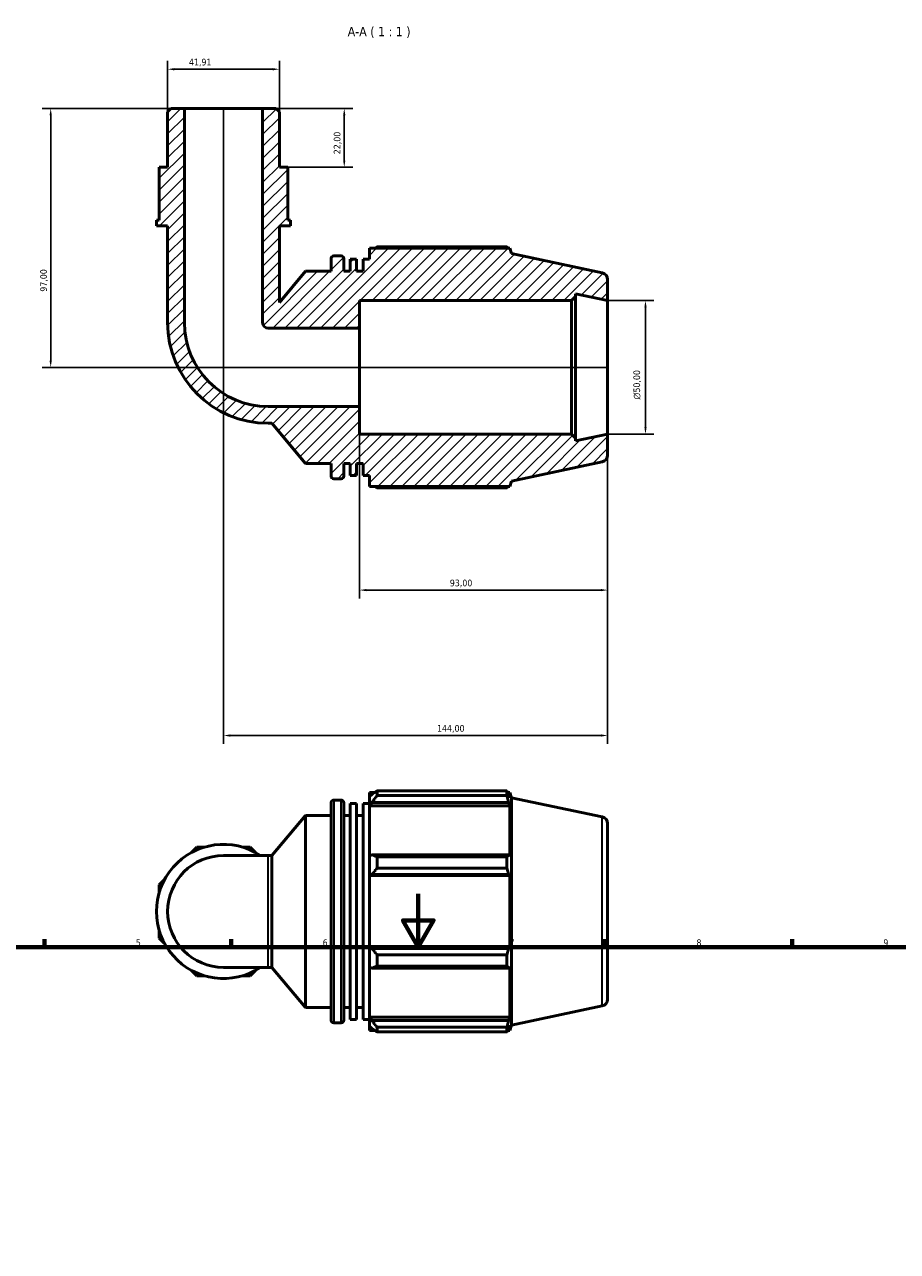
# Model space of a CAD drawing. Header units: millimetres. Extents: x 0 to 931, y 0 to 920.
# Tile 4 of 6: x 273 to 600, y 460 to 920. Entities that reach past the tile are written whole.
import ezdxf

# ---------------------------------------------------------------- set-up
doc = ezdxf.new("R2010")
doc.units = ezdxf.units.MM
for name, color, linetype, lineweight in [('Border (ISO)', 7, 'Continuous', 70), ('Dimension (ISO)', 7, 'Continuous', 25), ('Hatch (ISO)', 7, 'Continuous', 18), ('Symbol (ISO)', 7, 'Continuous', 25), ('Visible (ISO)', 7, 'Continuous', 50), ('Visible Narrow (ISO)', 7, 'Continuous', 35)]:
    doc.layers.add(name, color=color, linetype=linetype, lineweight=lineweight)
doc.styles.add('Label Text (ISO)', font='tahoma.ttf')
doc.styles.add('Note Text (ISO)', font='tahoma.ttf')
doc.dimstyles.new('Default (ISO)', dxfattribs={"dimtxt": 2.5, "dimasz": 2.5, "dimexe": 3.175, "dimexo": 0, "dimgap": 0.762, "dimtad": 1, "dimrnd": 1e-08, "dimzin": 0, "dimtxsty": 'Note Text (ISO)', "dimcen": 0.09, "dimdle": 10, "dimclrd": 256, "dimclre": 256, "dimclrt": 256, "dimazin": 0, "dimtfac": 1.40208, "dimtmove": 0, "dimatfit": 3, "dimfxl": 1, "dimtolj": 1, "dimtzin": 0, "dimlwd": -1, "dimlwe": -1, "dimarcsym": 0})

# ---------------------------------------------------------------- blocks, each defined once
blk = doc.blocks.new('Borders Default Border')
at = {"layer": 'Border (ISO)'}
for p, q in [((280.33, 574), (280.33, 576.9)), ((350.42, 574), (350.42, 576.9)), ((490.58, 574), (490.58, 576.9)), ((560.67, 574), (560.67, 576.9))]:
    blk.add_line(p, q, dxfattribs=at)
at = {"layer": 'Border (ISO)', "flags": 128}
for points in [[(420.5, 594), (420.5, 574), (414.73, 584), (426.27, 584), (420.5, 574)], [(20, 20), (20, 574), (821, 574), (821, 20), (20, 20)]]:
    blk.add_lwpolyline(points, dxfattribs=at)
at = {"layer": 'Border (ISO)', "color": 232, "true_color": 0xca0064, "char_height": 2.5, "attachment_point": 7, "style": 'Note Text (ISO)'}
for s, insert in [('5', (314.64, 574.35)), ('6', (384.66, 574.35)), ('7', (454.77, 574.4)), ('8', (524.81, 574.34)), ('9', (594.88, 574.35))]:
    blk.add_mtext(s, dxfattribs=dict(at, insert=insert))
blk = doc.blocks.new('*D7')
at = {"layer": 'Defpoints', "color": 0, "transparency": 16777216}
for p in [(491.49, 816.3), (491.49, 766.3), (505.69, 766.3)]:
    blk.add_point(p, dxfattribs=at)
at = {"layer": 'Dimension (ISO)', "transparency": 16777216}
for p, q in [((491.49, 816.3), (508.87, 816.3)), ((505.69, 813.8), (505.69, 768.8)), ((491.49, 766.3), (508.87, 766.3))]:
    blk.add_line(p, q, dxfattribs=at)
for points in [[(505.28, 813.8), (506.11, 813.8), (505.69, 816.3)], [(505.28, 768.8), (506.11, 768.8), (505.69, 766.3)]]:
    blk.add_solid(points, dxfattribs=at)
at = {"layer": 'Dimension (ISO)', "color": 232, "true_color": 0xca0064, "transparency": 16777216, "insert": (501.17, 779.24), "char_height": 2.5, "attachment_point": 1, "rotation": 90, "style": 'Note Text (ISO)'}
blk.add_mtext('\\A1;\\fAIGDT|b0|i0;\\H2.5000;\\ln\\fTahoma|b0|i0;\\H2.5000;50,00', dxfattribs=at)
blk = doc.blocks.new('*D8')
at = {"layer": 'Defpoints', "color": 0, "transparency": 16777216}
for p in [(398.49, 776.63), (491.49, 766.3), (398.49, 707.8)]:
    blk.add_point(p, dxfattribs=at)
at = {"layer": 'Dimension (ISO)', "transparency": 16777216}
for p, q in [((398.49, 776.63), (398.49, 704.62)), ((491.49, 766.3), (491.49, 704.62)), ((488.99, 707.8), (400.99, 707.8))]:
    blk.add_line(p, q, dxfattribs=at)
for points in [[(400.99, 708.21), (400.99, 707.38), (398.49, 707.8)], [(488.99, 708.21), (488.99, 707.38), (491.49, 707.8)]]:
    blk.add_solid(points, dxfattribs=at)
at = {"layer": 'Dimension (ISO)', "color": 232, "true_color": 0xca0064, "transparency": 16777216, "insert": (432.34, 711.73), "char_height": 2.5, "attachment_point": 1, "style": 'Note Text (ISO)'}
blk.add_mtext('\\A1;93,00', dxfattribs=at)
blk = doc.blocks.new('*D9')
at = {"layer": 'Defpoints', "color": 0, "transparency": 16777216}
for p in [(362.16, 888.3), (371.59, 866.3), (392.76, 866.3)]:
    blk.add_point(p, dxfattribs=at)
at = {"layer": 'Dimension (ISO)', "transparency": 16777216}
for p, q in [((362.16, 888.3), (395.94, 888.3)), ((392.76, 885.8), (392.76, 868.8)), ((371.59, 866.3), (395.94, 866.3))]:
    blk.add_line(p, q, dxfattribs=at)
for points in [[(392.34, 885.8), (393.18, 885.8), (392.76, 888.3)], [(392.34, 868.8), (393.18, 868.8), (392.76, 866.3)]]:
    blk.add_solid(points, dxfattribs=at)
at = {"layer": 'Dimension (ISO)', "color": 232, "true_color": 0xca0064, "transparency": 16777216, "insert": (388.83, 871.18), "char_height": 2.5, "attachment_point": 1, "rotation": 90, "style": 'Note Text (ISO)'}
blk.add_mtext('\\A1;22,00', dxfattribs=at)
blk = doc.blocks.new('*D10')
at = {"layer": 'Defpoints', "color": 0, "transparency": 16777216}
for p in [(347.49, 888.3), (491.49, 766.3), (491.49, 653.3)]:
    blk.add_point(p, dxfattribs=at)
at = {"layer": 'Dimension (ISO)', "transparency": 16777216}
for p, q in [((347.49, 888.3), (347.49, 650.12)), ((491.49, 766.3), (491.49, 650.12)), ((349.99, 653.3), (488.99, 653.3))]:
    blk.add_line(p, q, dxfattribs=at)
for points in [[(349.99, 653.71), (349.99, 652.88), (347.49, 653.3)], [(488.99, 653.71), (488.99, 652.88), (491.49, 653.3)]]:
    blk.add_solid(points, dxfattribs=at)
at = {"layer": 'Dimension (ISO)', "color": 232, "true_color": 0xca0064, "transparency": 16777216, "insert": (427.53, 657.23), "char_height": 2.5, "attachment_point": 1, "style": 'Note Text (ISO)'}
blk.add_mtext('\\A1;144,00', dxfattribs=at)
blk = doc.blocks.new('*D11')
at = {"layer": 'Defpoints', "color": 0, "transparency": 16777216}
for p in [(332.82, 888.3), (282.7, 791.3), (491.49, 791.3)]:
    blk.add_point(p, dxfattribs=at)
at = {"layer": 'Dimension (ISO)', "transparency": 16777216}
for p, q in [((332.82, 888.3), (279.52, 888.3)), ((282.7, 885.8), (282.7, 793.8)), ((491.49, 791.3), (279.52, 791.3))]:
    blk.add_line(p, q, dxfattribs=at)
for points in [[(282.28, 885.8), (283.11, 885.8), (282.7, 888.3)], [(282.28, 793.8), (283.11, 793.8), (282.7, 791.3)]]:
    blk.add_solid(points, dxfattribs=at)
at = {"layer": 'Dimension (ISO)', "color": 232, "true_color": 0xca0064, "transparency": 16777216, "insert": (278.76, 819.65), "char_height": 2.5, "attachment_point": 1, "rotation": 90, "style": 'Note Text (ISO)'}
blk.add_mtext('\\A1;97,00', dxfattribs=at)
blk = doc.blocks.new('*D12')
at = {"layer": 'Defpoints', "color": 0, "transparency": 16777216}
for p in [(326.53, 903.04), (326.53, 887.04), (368.44, 887.04)]:
    blk.add_point(p, dxfattribs=at)
at = {"layer": 'Dimension (ISO)', "transparency": 16777216}
for p, q in [((326.53, 887.04), (326.53, 906.21)), ((368.44, 887.04), (368.44, 906.21)), ((365.94, 903.04), (329.03, 903.04))]:
    blk.add_line(p, q, dxfattribs=at)
for points in [[(329.03, 903.45), (329.03, 902.62), (326.53, 903.04)], [(365.94, 903.45), (365.94, 902.62), (368.44, 903.04)]]:
    blk.add_solid(points, dxfattribs=at)
at = {"layer": 'Dimension (ISO)', "color": 232, "true_color": 0xca0064, "transparency": 16777216, "insert": (334.53, 906.97), "char_height": 2.5, "attachment_point": 1, "style": 'Note Text (ISO)'}
blk.add_mtext('\\A1;41,91', dxfattribs=at)

msp = doc.modelspace()

# ---------------------------------------------------------------- hatches: boundary and pattern name
at = {"layer": 'Hatch (ISO)'}
h = msp.add_hatch(dxfattribs=at)
h.set_pattern_fill('ANSI31', color=256, scale=25.4, style=0)
h.set_pattern_definition([(45, (0, 0), (-2.245064, 2.245064), [])])
edge = h.paths.add_edge_path()
edge.add_line((368.4434, 887.0383), (367.1861, 888.2956))
edge.add_line((367.1861, 888.2956), (362.1569, 888.2956))
edge.add_line((362.1569, 888.2956), (362.1569, 808.0596))
edge.add_ellipse((364.2524, 808.0596), major_axis=(-2.0955, 0), ratio=1, start_angle=0, end_angle=90)
edge.add_line((364.2524, 805.9641), (398.4884, 805.9641))
edge.add_line((398.4884, 805.9641), (398.4884, 816.2956))
edge.add_line((398.4884, 816.2956), (477.9884, 816.2956))
edge.add_line((477.9884, 816.2956), (479.4884, 817.7956))
edge.add_line((479.4884, 817.7956), (479.4884, 818.8463))
edge.add_line((479.4884, 818.8463), (491.4884, 816.2956))
edge.add_line((491.4884, 816.2956), (491.4884, 824.2711))
edge.add_ellipse((488.9884, 824.2711), major_axis=(2.5, 0), ratio=1, start_angle=0, end_angle=78)
edge.add_line((489.5082, 826.7165), (455.4884, 833.9476))
edge.add_line((455.4884, 833.9476), (454.8425, 835.9356))
edge.add_line((454.8425, 835.9356), (402.2084, 835.9356))
edge.add_line((402.2084, 835.9356), (402.2084, 831.8028))
edge.add_line((402.2084, 831.8028), (399.8084, 831.8028))
edge.add_line((399.8084, 831.8028), (399.8084, 827.2956))
edge.add_line((399.8084, 827.2956), (397.4084, 827.2956))
edge.add_line((397.4084, 827.2956), (397.4084, 831.8028))
edge.add_line((397.4084, 831.8028), (395.0084, 831.8028))
edge.add_line((395.0084, 831.8028), (395.0084, 827.2956))
edge.add_line((395.0084, 827.2956), (392.6084, 827.2956))
edge.add_line((392.6084, 827.2956), (392.6084, 832.0556))
edge.add_ellipse((391.6084, 832.0556), major_axis=(1, 0), ratio=1, start_angle=0, end_angle=90)
edge.add_line((391.6084, 833.0556), (388.8084, 833.0556))
edge.add_ellipse((388.8084, 832.0556), major_axis=(0, 1), ratio=1, start_angle=0, end_angle=90)
edge.add_line((387.8084, 832.0556), (387.8084, 827.2956))
edge.add_line((387.8084, 827.2956), (378.2084, 827.2956))
edge.add_line((378.2084, 827.2956), (368.4434, 815.6581))
edge.add_line((368.4434, 815.6581), (368.4434, 844.2956))
edge.add_line((368.4434, 844.2956), (372.6344, 844.2956))
edge.add_line((372.6344, 844.2956), (372.6344, 846.4956))
edge.add_line((372.6344, 846.4956), (371.5867, 846.4956))
edge.add_line((371.5867, 846.4956), (371.5867, 859.6956))
edge.add_line((371.5867, 859.6956), (371.5867, 866.2956))
edge.add_line((371.5867, 866.2956), (368.4434, 866.2956))
edge.add_line((368.4434, 866.2956), (368.4434, 887.0383))
edge = h.paths.add_edge_path()
edge.add_line((327.7907, 888.2956), (326.5334, 887.0383))
edge.add_line((326.5334, 887.0383), (326.5334, 866.2956))
edge.add_line((326.5334, 866.2956), (323.3902, 866.2956))
edge.add_line((323.3902, 866.2956), (323.3902, 859.6956))
edge.add_line((323.3902, 859.6956), (323.3902, 846.4956))
edge.add_line((323.3902, 846.4956), (322.3424, 846.4956))
edge.add_line((322.3424, 846.4956), (322.3424, 844.2956))
edge.add_line((322.3424, 844.2956), (326.5334, 844.2956))
edge.add_line((326.5334, 844.2956), (326.5334, 808.0596))
edge.add_ellipse((364.2524, 808.0596), major_axis=(-37.719, 0), ratio=1, start_angle=0, end_angle=90)
edge.add_line((364.2524, 770.3406), (365.5842, 770.3406))
edge.add_line((365.5842, 770.3406), (378.2084, 755.2956))
edge.add_line((378.2084, 755.2956), (387.8084, 755.2956))
edge.add_line((387.8084, 755.2956), (387.8084, 750.5356))
edge.add_ellipse((388.8084, 750.5356), major_axis=(-1, 0), ratio=1, start_angle=0, end_angle=90)
edge.add_line((388.8084, 749.5356), (391.6084, 749.5356))
edge.add_ellipse((391.6084, 750.5356), major_axis=(0, -1), ratio=1, start_angle=0, end_angle=90)
edge.add_line((392.6084, 750.5356), (392.6084, 755.2956))
edge.add_line((392.6084, 755.2956), (395.0084, 755.2956))
edge.add_line((395.0084, 755.2956), (395.0084, 750.7884))
edge.add_line((395.0084, 750.7884), (397.4084, 750.7884))
edge.add_line((397.4084, 750.7884), (397.4084, 755.2956))
edge.add_line((397.4084, 755.2956), (399.8084, 755.2956))
edge.add_line((399.8084, 755.2956), (399.8084, 750.7884))
edge.add_line((399.8084, 750.7884), (402.2084, 750.7884))
edge.add_line((402.2084, 750.7884), (402.2084, 746.6556))
edge.add_line((402.2084, 746.6556), (454.8425, 746.6556))
edge.add_line((454.8425, 746.6556), (455.4884, 748.6436))
edge.add_line((455.4884, 748.6436), (489.5082, 755.8747))
edge.add_ellipse((488.9884, 758.3201), major_axis=(0.5198, -2.4454), ratio=1, start_angle=0, end_angle=78)
edge.add_line((491.4884, 758.3201), (491.4884, 766.2956))
edge.add_line((491.4884, 766.2956), (479.4884, 763.7449))
edge.add_line((479.4884, 763.7449), (479.4884, 764.7956))
edge.add_line((479.4884, 764.7956), (477.9884, 766.2956))
edge.add_line((477.9884, 766.2956), (398.4884, 766.2956))
edge.add_line((398.4884, 766.2956), (398.4884, 776.6271))
edge.add_line((398.4884, 776.6271), (364.2524, 776.6271))
edge.add_ellipse((364.2524, 808.0596), major_axis=(0, -31.4325), ratio=1, start_angle=270, end_angle=360, ccw=False)
edge.add_line((332.8199, 808.0596), (332.8199, 888.2956))
edge.add_line((332.8199, 888.2956), (327.7907, 888.2956))

# ---------------------------------------------------------------- linework, layer by layer
at = {"layer": 'Visible (ISO)'}
for p, q in [((327.7907, 888.2956), (326.5334, 887.0383)), ((332.8199, 888.2956), (327.7907, 888.2956)), ((332.8199, 808.0596), (332.8199, 888.2956)), ((362.1569, 888.2956), (332.8199, 888.2956)), ((367.1861, 888.2956), (362.1569, 888.2956)), ((362.1569, 888.2956), (362.1569, 808.0596)), ((368.4434, 887.0383), (367.1861, 888.2956)), ((326.5334, 887.0383), (326.5334, 866.2956)), ((368.4434, 866.2956), (368.4434, 887.0383)), ((326.5334, 866.2956), (323.3902, 866.2956)), ((323.3902, 866.2956), (323.3902, 859.6956)), ((371.5867, 866.2956), (368.4434, 866.2956)), ((371.5867, 859.6956), (371.5867, 866.2956)), ((323.3902, 859.6956), (323.3902, 846.4956)), ((371.5867, 846.4956), (371.5867, 859.6956)), ((323.3902, 846.4956), (322.3424, 846.4956)), ((322.3424, 846.4956), (322.3424, 844.2956)), ((372.6344, 846.4956), (371.5867, 846.4956)), ((372.6344, 844.2956), (372.6344, 846.4956)), ((322.3424, 844.2956), (326.5334, 844.2956)), ((326.5334, 844.2956), (326.5334, 808.0596)), ((368.4434, 815.6581), (368.4434, 844.2956)), ((368.4434, 844.2956), (372.6344, 844.2956)), ((391.6084, 833.0556), (388.8084, 833.0556)), ((454.8425, 835.9356), (402.2084, 835.9356)), ((402.2084, 835.9356), (402.2084, 831.8028)), ((453.7508, 836.4601), (405.0884, 836.4601)), ((455.4884, 833.9476), (454.8425, 835.9356)), ((489.5082, 826.7165), (455.4884, 833.9476)), ((387.8084, 832.0556), (387.8084, 827.2956)), ((392.6084, 827.2956), (392.6084, 832.0556)), ((397.4084, 831.8028), (395.0084, 831.8028)), ((395.0084, 831.8028), (395.0084, 827.2956)), ((397.4084, 827.2956), (397.4084, 831.8028)), ((402.2084, 831.8028), (399.8084, 831.8028)), ((399.8084, 831.8028), (399.8084, 827.2956)), ((378.2084, 827.2956), (368.4434, 815.6581)), ((387.8084, 827.2956), (378.2084, 827.2956)), ((395.0084, 827.2956), (392.6084, 827.2956)), ((399.8084, 827.2956), (397.4084, 827.2956)), ((491.4884, 816.2956), (491.4884, 824.2711)), ((479.4884, 817.7956), (479.4884, 818.8463)), ((479.4884, 818.8463), (491.4884, 816.2956)), ((398.4884, 805.9641), (398.4884, 816.2956)), ((398.4884, 816.2956), (477.9884, 816.2956)), ((477.9884, 816.2956), (479.4884, 817.7956)), ((477.9884, 816.2956), (477.9884, 766.2956)), ((479.4884, 764.7956), (479.4884, 817.7956)), ((491.4884, 766.2956), (491.4884, 816.2956)), ((364.2524, 805.9641), (398.4884, 805.9641)), ((398.4884, 776.6271), (398.4884, 805.9641)), ((398.4884, 776.6271), (364.2524, 776.6271)), ((398.4884, 766.2956), (398.4884, 776.6271)), ((364.2524, 770.3406), (365.5842, 770.3406)), ((365.5842, 770.3406), (378.2084, 755.2956)), ((477.9884, 766.2956), (398.4884, 766.2956)), ((479.4884, 764.7956), (477.9884, 766.2956)), ((491.4884, 766.2956), (479.4884, 763.7449)), ((479.4884, 763.7449), (479.4884, 764.7956)), ((491.4884, 758.3201), (491.4884, 766.2956)), ((378.2084, 755.2956), (387.8084, 755.2956)), ((387.8084, 755.2956), (387.8084, 750.5356)), ((392.6084, 750.5356), (392.6084, 755.2956)), ((392.6084, 755.2956), (395.0084, 755.2956)), ((395.0084, 755.2956), (395.0084, 750.7884)), ((397.4084, 750.7884), (397.4084, 755.2956)), ((397.4084, 755.2956), (399.8084, 755.2956)), ((399.8084, 755.2956), (399.8084, 750.7884)), ((455.4884, 748.6436), (489.5082, 755.8747)), ((395.0084, 750.7884), (397.4084, 750.7884)), ((399.8084, 750.7884), (402.2084, 750.7884)), ((402.2084, 750.7884), (402.2084, 746.6556)), ((388.8084, 749.5356), (391.6084, 749.5356)), ((402.2084, 746.6556), (454.8425, 746.6556)), ((405.0884, 746.131), (453.7508, 746.131)), ((454.8425, 746.6556), (455.4884, 748.6436)), ((402.2084, 631.9806), (402.2084, 630.3723)), ((402.2084, 631.9806), (404.2518, 631.9806)), ((403.1684, 631.2879), (402.2084, 630.3723)), ((402.2084, 627.3626), (402.2084, 630.3723)), ((405.0884, 632.5052), (405.0884, 630.7695)), ((405.0884, 632.5052), (453.7508, 632.5052)), ((453.7508, 630.7695), (405.0884, 630.7695)), ((453.7508, 630.7695), (453.7508, 632.5052)), ((454.0226, 631.9806), (454.8425, 631.9806)), ((454.8425, 629.9146), (454.3746, 631.2879)), ((455.4884, 629.9927), (454.8425, 631.9806)), ((454.8425, 629.9146), (454.8425, 631.9806)), ((387.8084, 546.5806), (387.8084, 628.1006)), ((388.8084, 629.1006), (391.6084, 629.1006)), ((392.6084, 628.1006), (392.6084, 546.5806)), ((395.0084, 546.8334), (395.0084, 627.8478)), ((395.0084, 627.8478), (397.4084, 627.8478)), ((397.4084, 546.8334), (397.4084, 627.8478)), ((399.8084, 546.8334), (399.8084, 627.8478)), ((399.8084, 627.8478), (402.2084, 627.8478)), ((402.2084, 627.3626), (403.1684, 628.2141)), ((402.2084, 626.9368), (402.2084, 627.3626)), ((402.2084, 626.9368), (402.2084, 608.1747)), ((402.2084, 626.9368), (454.8425, 626.9368)), ((403.1684, 628.2141), (454.3746, 628.2141)), ((454.3746, 628.2141), (454.8425, 626.9368)), ((454.8425, 607.9531), (454.8425, 626.9368)), ((455.4884, 544.6886), (455.4884, 629.9927)), ((489.5082, 622.7615), (455.4884, 629.9927)), ((365.5842, 608.2956), (378.2084, 623.3406)), ((378.2084, 551.3406), (378.2084, 623.3406)), ((378.2084, 623.3406), (387.8084, 623.3406)), ((392.6084, 623.3406), (395.0084, 623.3406)), ((397.4084, 623.3406), (399.8084, 623.3406)), ((491.4884, 620.3162), (491.4884, 554.3651)), ((337.5066, 611.4389), (335.5275, 609.4598)), ((340.3054, 611.4389), (337.5066, 611.4389)), ((364.2524, 608.2956), (347.4884, 608.2956)), ((357.4702, 611.4389), (354.6714, 611.4389)), ((359.4493, 609.4598), (357.4702, 611.4389)), ((364.2524, 608.2956), (365.5842, 608.2956)), ((365.5842, 566.3856), (365.5842, 608.2956)), ((403.1684, 608.618), (402.2084, 608.1747)), ((402.2084, 600.9085), (402.2084, 608.1747)), ((454.3746, 608.618), (403.1684, 608.618)), ((405.0884, 607.7841), (405.0884, 603.5937)), ((405.0884, 607.7841), (453.7508, 607.7841)), ((453.7508, 603.5937), (453.7508, 607.7841)), ((454.8425, 607.9531), (454.3746, 608.618)), ((453.7508, 603.5937), (405.0884, 603.5937)), ((325.3692, 599.3015), (323.3902, 597.3225)), ((402.2084, 600.9085), (403.1684, 601.1972)), ((402.2084, 600.7641), (402.2084, 600.9085)), ((402.2084, 600.7641), (402.2084, 573.9171)), ((402.2084, 600.7641), (454.8425, 600.7641)), ((403.1684, 601.1972), (454.3746, 601.1972)), ((454.3746, 601.1972), (454.8425, 600.7641)), ((454.8425, 573.9171), (454.8425, 600.7641)), ((323.3902, 597.3225), (323.3902, 594.5236)), ((323.3902, 580.1576), (323.3902, 577.3588)), ((323.3902, 577.3588), (325.3692, 575.3798)), ((402.2084, 573.7728), (402.2084, 573.9171)), ((402.2084, 573.9171), (454.8425, 573.9171)), ((402.2084, 566.5065), (402.2084, 573.7728)), ((403.1684, 573.4841), (402.2084, 573.7728)), ((454.3746, 573.4841), (403.1684, 573.4841)), ((405.0884, 571.0875), (405.0884, 566.8971)), ((405.0884, 571.0875), (453.7508, 571.0875)), ((453.7508, 566.8971), (453.7508, 571.0875)), ((454.8425, 573.9171), (454.3746, 573.4841)), ((347.4884, 566.3856), (364.2524, 566.3856)), ((364.2524, 566.3856), (365.5842, 566.3856)), ((365.5842, 566.3856), (378.2084, 551.3406)), ((402.2084, 566.5065), (403.1684, 566.0633)), ((402.2084, 566.5065), (402.2084, 547.7445)), ((403.1684, 566.0633), (454.3746, 566.0633)), ((453.7508, 566.8971), (405.0884, 566.8971)), ((454.3746, 566.0633), (454.8425, 566.7282)), ((454.8425, 547.7445), (454.8425, 566.7282)), ((335.5275, 565.2214), (337.5066, 563.2424)), ((337.5066, 563.2424), (340.3054, 563.2424)), ((354.6714, 563.2424), (357.4702, 563.2424)), ((357.4702, 563.2424), (359.4493, 565.2214)), ((489.5082, 551.9197), (455.4884, 544.6886)), ((378.2084, 551.3406), (387.8084, 551.3406)), ((392.6084, 551.3406), (395.0084, 551.3406)), ((397.4084, 551.3406), (399.8084, 551.3406)), ((402.2084, 547.3187), (402.2084, 547.7445)), ((402.2084, 547.7445), (454.8425, 547.7445)), ((402.2084, 544.3089), (402.2084, 547.3187)), ((403.1684, 546.4672), (402.2084, 547.3187)), ((454.8425, 547.7445), (454.3746, 546.4672)), ((388.8084, 545.5806), (391.6084, 545.5806)), ((395.0084, 546.8334), (397.4084, 546.8334)), ((399.8084, 546.8334), (402.2084, 546.8334)), ((402.2084, 544.3089), (403.1684, 543.3934)), ((402.2084, 544.3089), (402.2084, 542.7006)), ((402.2084, 542.7006), (404.2518, 542.7006)), ((454.3746, 546.4672), (403.1684, 546.4672)), ((405.0884, 543.9118), (405.0884, 542.1761)), ((405.0884, 543.9118), (453.7508, 543.9118)), ((453.7508, 542.1761), (453.7508, 543.9118)), ((454.0226, 542.7006), (454.8425, 542.7006)), ((454.3746, 543.3934), (454.8425, 544.7667)), ((454.8425, 542.7006), (454.8425, 544.7667)), ((455.4884, 544.6886), (454.8425, 542.7006)), ((453.7508, 542.1761), (405.0884, 542.1761))]:
    msp.add_line(p, q, dxfattribs=at)
for centre, radius, start, end in [((388.8084, 832.0556), 1, 90, 180), ((391.6084, 832.0556), 1, 0, 90), ((488.9884, 824.2711), 2.5, 0, 78), ((364.2524, 808.0596), 37.719, 180, 270), ((364.2524, 808.0596), 31.4325, 180, 270), ((364.2524, 808.0596), 2.0955, 180, 270), ((488.9884, 758.3201), 2.5, 282, 0), ((388.8084, 750.5356), 1, 180, 270), ((391.6084, 750.5356), 1, 270, 0), ((388.8084, 628.1006), 1, 90, 180), ((391.6084, 628.1006), 1, 0, 90), ((488.9884, 620.3162), 2.5, 0, 78), ((347.4884, 587.3406), 25.146, 56.44269, 303.55731), ((347.4884, 587.3406), 20.955, 90, 270), ((488.9884, 554.3651), 2.5, 282, 0), ((388.8084, 546.5806), 1, 180, 270), ((391.6084, 546.5806), 1, 270, 0)]:
    msp.add_arc(centre, radius, start, end, dxfattribs=at)
for points, weights in [([(404.2518, 835.9356), (404.6631, 836.1956), (405.0884, 836.4601)], [1.01328006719, 1.01567210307, 1.01791895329]), ([(454.0226, 835.9356), (453.889, 836.1956), (453.7508, 836.4601)], [1.00090306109, 1.00052554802, 1]), ([(405.0884, 746.131), (404.6631, 746.3956), (404.2518, 746.6556)], [1.01791895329, 1.01567210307, 1.01328006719]), ([(453.7508, 746.131), (453.889, 746.3956), (454.0226, 746.6556)], [1, 1.00052554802, 1.00090306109]), ([(405.0884, 632.5052), (404.09, 631.8841), (403.1684, 631.2879)], [1.01791895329, 1.01266050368, 1.00660682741]), ([(403.1684, 628.2141), (404.09, 629.4657), (405.0884, 630.7695)], [1.00660682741, 1.01266050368, 1.01791895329]), ([(453.7508, 632.5052), (454.0752, 631.8841), (454.3746, 631.2879)], [1, 1.0012345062, 1.00165219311]), ([(454.3746, 628.2141), (454.0752, 629.4657), (453.7508, 630.7695)], [1.00165219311, 1.0012345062, 1]), ([(405.0884, 607.7841), (404.09, 608.2096), (403.1684, 608.618)], [1.01791895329, 1.01266050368, 1.00660682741]), ([(453.7508, 607.7841), (454.0752, 608.2096), (454.3746, 608.618)], [1, 1.0012345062, 1.00165219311]), ([(403.1684, 601.1972), (404.09, 602.371), (405.0884, 603.5937)], [1.00660682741, 1.01266050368, 1.01791895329]), ([(454.3746, 601.1972), (454.0752, 602.371), (453.7508, 603.5937)], [1.00165219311, 1.0012345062, 1]), ([(405.0884, 571.0875), (404.09, 572.3103), (403.1684, 573.4841)], [1.01791895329, 1.01266050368, 1.00660682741]), ([(453.7508, 571.0875), (454.0752, 572.3103), (454.3746, 573.4841)], [1, 1.0012345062, 1.00165219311]), ([(403.1684, 566.0633), (404.09, 566.4717), (405.0884, 566.8971)], [1.00660682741, 1.01266050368, 1.01791895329]), ([(454.3746, 566.0633), (454.0752, 566.4717), (453.7508, 566.8971)], [1.00165219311, 1.0012345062, 1]), ([(405.0884, 543.9118), (404.09, 545.2156), (403.1684, 546.4672)], [1.01791895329, 1.01266050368, 1.00660682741]), ([(403.1684, 543.3934), (404.09, 542.7971), (405.0884, 542.1761)], [1.00660682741, 1.01266050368, 1.01791895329]), ([(453.7508, 543.9118), (454.0752, 545.2156), (454.3746, 546.4672)], [1, 1.0012345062, 1.00165219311]), ([(454.3746, 543.3934), (454.0752, 542.7971), (453.7508, 542.1761)], [1.00165219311, 1.0012345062, 1])]:
    msp.add_rational_spline(points, weights, degree=2, dxfattribs=at)
at = {"layer": 'Visible Narrow (ISO)'}
for p, q in [((388.8084, 628.5865), (388.8084, 546.0948)), ((391.6084, 546.0948), (391.6084, 628.5865)), ((489.5082, 552.3558), (489.5082, 622.3254)), ((364.2524, 566.6436), (364.2524, 608.0376))]:
    msp.add_line(p, q, dxfattribs=at)

# ---------------------------------------------------------------- block references
msp.add_blockref('Borders Default Border', (0, 0))

# ---------------------------------------------------------------- texts
at = {"layer": 'Symbol (ISO)', "insert": (394.0531, 914.7945), "char_height": 3.5, "attachment_point": 7, "style": 'Label Text (ISO)'}
msp.add_mtext('A-A ( 1 : 1 )', dxfattribs=at)

# ---------------------------------------------------------------- dimensions: what is measured, and where the dimension line sits
at = {"layer": 'Dimension (ISO)'}
dim = msp.add_linear_dim(base=(326.5334, 903.0383), p1=(368.4434, 887.0383), p2=(326.5334, 887.0383), dimstyle='Default (ISO)', override={"dimdec": 2, "dimtp": 0, "dimtm": 0, "dimtdec": 2, "dimtofl": 0, "dimatfit": 1}, dxfattribs=at)
dim.commit()
dim.dimension.update_dxf_attribs({"geometry": '*D12', "text_midpoint": (338.6364, 903.0383), "dimtype": 160})
for base, p1, p2, angle, picture, middle in [((282.6976, 791.2956), (332.8199, 888.2956), (491.4884, 791.2956), 90, '*D11', (282.6976, 823.7956)), ((491.4884, 653.2956), (347.4884, 888.2956), (491.4884, 766.2956), 180, '*D10', (432.4884, 653.2956)), ((392.7607, 866.2956), (362.1569, 888.2956), (371.5867, 866.2956), 270, '*D9', (392.7607, 875.2956)), ((398.4884, 707.7956), (491.4884, 766.2956), (398.4884, 776.6271), 180, '*D8', (436.4884, 707.7956))]:
    dim = msp.add_linear_dim(base=base, p1=p1, p2=p2, angle=angle, dimstyle='Default (ISO)', override={"dimdec": 2, "dimtp": 0, "dimtm": 0, "dimtdec": 2, "dimtofl": 0, "dimatfit": 1}, dxfattribs=at)
    dim.commit()
    dim.dimension.update_dxf_attribs({"geometry": picture, "text_midpoint": middle, "dimtype": 160})
dim = msp.add_linear_dim(base=(505.6939, 766.2956), p1=(491.4884, 816.2956), p2=(491.4884, 766.2956), angle=90, text='\\fAIGDT|b0|i0;\\H2.5000;\\ln\\fTahoma|b0|i0;\\H2.5000;<>', dimstyle='Default (ISO)', override={"dimdec": 2, "dimtp": 0, "dimtm": 0, "dimtdec": 2, "dimtofl": 0, "dimatfit": 1}, dxfattribs=at)
dim.commit()
dim.dimension.update_dxf_attribs({"geometry": '*D7', "text_midpoint": (505.6939, 784.7956), "dimtype": 160})

doc.saveas('drawing.dxf')
